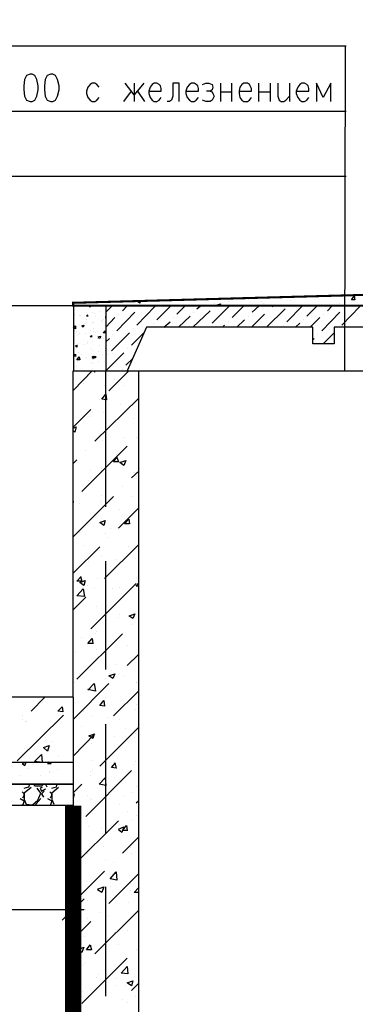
# Model space of a CAD drawing. Extents: x -119078 to 1619993, y 264752 to 340742.
# Tile 63 of 220: x 434301 to 437390, y 316623 to 325684. Entities that reach past the tile are written whole.
import ezdxf

# ---------------------------------------------------------------- set-up
doc = ezdxf.new("R2010")
doc.units = 0
doc.header["$MEASUREMENT"] = 0
doc.layers.add('PDF _Геометрия', color=250, linetype='Continuous')
doc.layers.add('Ярлык', color=1, linetype='Continuous')
doc.styles.add('ISO', font='times.ttf')

msp = doc.modelspace()

# ---------------------------------------------------------------- linework, layer by layer
at = {"layer": 'PDF _Геометрия', "color": 251, "lineweight": -3, "true_color": 0x535353}
msp.add_line((434792.909, 319449.309), (434792.909, 322452.937), dxfattribs=at)
at = {"layer": 'PDF _Геометрия', "color": 7, "lineweight": -3}
msp.add_line((434792.909, 319449.309), (432595.752, 319449.309), dxfattribs=at)
for points in [[(428928.531, 325443.866), (437304.4, 325443.866)], [(437298.049, 325443.866), (437291.699, 322452.937)], [(435031.04, 325062.856), (435011.99, 325088.256), (434992.939, 325100.957), (434967.539, 325100.957), (434948.488, 325088.256), (434929.438, 325062.856), (434916.737, 325024.755), (434916.737, 325005.704), (434929.438, 324967.603), (434948.488, 324942.202), (434967.539, 324929.502), (434992.939, 324929.502), (435011.99, 324942.202), (435031.04, 324967.603)], [(435443.801, 325100.957), (435354.899, 324993.004), (435272.347, 325100.957)], [(435354.899, 325100.957), (435354.899, 324929.502)], [(435488.252, 325024.755), (435602.555, 325024.755), (435602.555, 325050.155), (435596.205, 325075.556), (435583.505, 325088.256), (435564.454, 325100.957), (435539.054, 325100.957), (435520.003, 325088.256), (435500.953, 325062.856), (435488.252, 325024.755), (435488.252, 325005.704), (435500.953, 324967.603), (435520.003, 324942.202), (435539.054, 324929.502), (435564.454, 324929.502), (435583.505, 324942.202), (435602.555, 324967.603)], [(435767.66, 324929.502), (435767.66, 325100.957), (435710.508, 325100.957), (435710.508, 324980.303), (435697.808, 324942.202), (435678.757, 324929.502), (435659.707, 324929.502)], [(435831.161, 325024.755), (435945.464, 325024.755), (435945.464, 325050.155), (435939.114, 325075.556), (435926.414, 325088.256), (435907.363, 325100.957), (435881.963, 325100.957), (435862.912, 325088.256), (435843.862, 325062.856), (435831.161, 325024.755), (435831.161, 325005.704), (435843.862, 324967.603), (435862.912, 324942.202), (435881.963, 324929.502), (435907.363, 324929.502), (435926.414, 324942.202), (435945.464, 324967.603)], [(435983.565, 325088.256), (436015.316, 325100.957), (436040.717, 325100.957), (436072.467, 325088.256), (436078.818, 325062.856), (436072.467, 325037.455), (436053.417, 325024.755), (436021.666, 325024.755)], [(436148.669, 325100.957), (436148.669, 324929.502)], [(436250.272, 325100.957), (436250.272, 324929.502)], [(436320.124, 325024.755), (436434.427, 325024.755), (436434.427, 325050.155), (436421.727, 325075.556), (436415.376, 325088.256), (436396.326, 325100.957), (436364.575, 325100.957), (436345.525, 325088.256), (436326.474, 325062.856), (436320.124, 325024.755), (436320.124, 325005.704), (436326.474, 324967.603), (436345.525, 324942.202), (436364.575, 324929.502), (436396.326, 324929.502), (436415.376, 324942.202), (436434.427, 324967.603)], [(436497.929, 325100.957), (436497.929, 324929.502)], [(436605.881, 325100.957), (436605.881, 324929.502)], [(436675.733, 325100.957), (436675.733, 324980.303), (436688.434, 324942.202), (436707.484, 324929.502), (436732.885, 324929.502), (436751.935, 324942.202), (436783.686, 324980.303)], [(436783.686, 325100.957), (436783.686, 324929.502)], [(436847.188, 325024.755), (436961.491, 325024.755), (436961.491, 325050.155), (436955.14, 325075.556), (436942.44, 325088.256), (436923.39, 325100.957), (436897.989, 325100.957), (436878.939, 325088.256), (436859.888, 325062.856), (436847.188, 325024.755), (436847.188, 325005.704), (436859.888, 324967.603), (436878.939, 324942.202), (436897.989, 324929.502), (436923.39, 324929.502), (436942.44, 324942.202), (436961.491, 324967.603)], [(437164.696, 324929.502), (437164.696, 325100.957), (437094.844, 324967.603), (437031.342, 325100.957), (437031.342, 324929.502)], [(435259.646, 324929.502), (435329.498, 325024.755)], [(435386.65, 325024.755), (435450.151, 324929.502)], [(436053.417, 325024.755), (436072.467, 325018.404), (436078.818, 325005.704), (436091.518, 324980.303), (436078.818, 324954.903), (436072.467, 324942.202), (436053.417, 324929.502), (436015.316, 324929.502), (435983.565, 324942.202)], [(436148.669, 325018.404), (436250.272, 325018.404)], [(436497.929, 325018.404), (436605.881, 325018.404)], [(428928.531, 324840.6), (437304.4, 324840.6)], [(428928.531, 324243.684), (437304.4, 324243.684)], [(434792.909, 323049.853), (432595.752, 323049.853)], [(434796.084, 323049.853), (433741.957, 323049.853)], [(435393, 323049.853), (434796.084, 323049.853), (434796.084, 322452.937), (435393, 322452.937), (435393, 314051.668), (446791.547, 314051.668), (446791.547, 322452.937), (447394.813, 322452.937), (447394.813, 313448.402)], [(447096.355, 323049.853), (435094.542, 323049.853), (435094.542, 322452.937), (435291.397, 322452.937)], [(439647.611, 322852.998), (437196.447, 322852.998), (437196.447, 322700.594), (436999.592, 322700.594), (436999.592, 322852.998), (435469.202, 322852.998), (435291.397, 322452.937), (446893.15, 322452.937)], [(434792.909, 318452.333), (431694.028, 318452.333), (431694.028, 318649.188), (434792.909, 318649.188), (431795.631, 318649.188), (431795.631, 318852.393), (434792.909, 318852.393), (434792.909, 313448.402)]]:
    msp.add_lwpolyline(points, dxfattribs=at)
for points in [[(434396.024, 325183.509), (434364.273, 325170.808), (434345.222, 325132.707), (434338.872, 325075.556), (434338.872, 325037.455), (434345.222, 324980.303), (434364.273, 324942.202), (434396.024, 324929.502), (434415.074, 324929.502), (434440.475, 324942.202), (434459.525, 324980.303), (434472.226, 325037.455), (434472.226, 325075.556), (434459.525, 325132.707), (434440.475, 325170.808), (434415.074, 325183.509)], [(434586.529, 325183.509), (434554.778, 325170.808), (434535.727, 325132.707), (434529.377, 325075.556), (434529.377, 325037.455), (434535.727, 324980.303), (434554.778, 324942.202), (434586.529, 324929.502), (434605.579, 324929.502), (434630.98, 324942.202), (434650.03, 324980.303), (434662.731, 325037.455), (434662.731, 325075.556), (434650.03, 325132.707), (434630.98, 325170.808), (434605.579, 325183.509)]]:
    msp.add_lwpolyline(points, close=True, dxfattribs=at)
at = {"layer": 'PDF _Геометрия', "color": 7, "lineweight": -3, "const_width": 19.05}
msp.add_lwpolyline([(434792.909, 323053.028), (434792.909, 323078.429), (441095.448, 323249.883), (447391.638, 323078.429), (447391.638, 323053.028)], close=True, dxfattribs=at)
at = {"layer": 'PDF _Геометрия', "color": 8, "lineweight": -3, "true_color": 0x767676}
for points in [[(435412.05, 323100.654), (435405.7, 323075.254), (435380.299, 323094.304), (435386.65, 323094.304)], [(435507.303, 323094.304), (435507.303, 323094.304)], [(436218.521, 323087.954), (436218.521, 323087.954)], [(436409.026, 323113.355), (436409.026, 323113.355)], [(436529.679, 323087.954), (436529.679, 323087.954)], [(436796.386, 323100.654), (436796.386, 323100.654)], [(436993.241, 323138.755), (436993.241, 323138.755)], [(436993.241, 323138.755), (437024.992, 323138.755)], [(437018.642, 323138.755), (437018.642, 323138.755)], [(437063.093, 323138.755), (437063.093, 323138.755)], [(437069.443, 323145.105), (437101.194, 323138.755), (437101.194, 323145.105)], [(434853.236, 323049.853), (434853.236, 323049.853)], [(434929.438, 323049.853), (434929.438, 323049.853)], [(434954.838, 323049.853), (434948.488, 323037.153), (434935.788, 323049.853), (434948.488, 323049.853)], [(435037.391, 322999.052), (435037.391, 322999.052)], [(435094.542, 322992.701), (435151.693, 323049.853)], [(435240.596, 323056.203), (435240.596, 323056.203)], [(435246.946, 323005.402), (435291.397, 323049.853)], [(435380.299, 322872.048), (435545.404, 323043.503)], [(435399.35, 323024.452), (435399.35, 323024.452)], [(435564.454, 322922.85), (435691.458, 323049.853)], [(435748.609, 322973.651), (435824.811, 323049.853)], [(435894.663, 322852.998), (436053.417, 323005.402)], [(435932.764, 323024.452), (435964.515, 323049.853)], [(436072.467, 322891.099), (436231.222, 323049.853)], [(436085.168, 323043.503), (436085.168, 323043.503)], [(436091.518, 323068.903), (436091.518, 323068.903)], [(436116.919, 323049.853), (436110.568, 323056.203), (436148.669, 323068.903), (436142.319, 323049.853)], [(436256.622, 322941.9), (436364.575, 323049.853)], [(436440.777, 322992.701), (436504.279, 323049.853)], [(436542.38, 323068.903), (436542.38, 323068.903)], [(436574.131, 322852.998), (436745.585, 323024.452)], [(436593.181, 323005.402), (436593.181, 323005.402)], [(436624.932, 323043.503), (436637.632, 323049.853)], [(436758.285, 322903.799), (436904.339, 323049.853)], [(436942.44, 322954.6), (437037.693, 323049.853)], [(437132.945, 323005.402), (437177.396, 323049.853)], [(437247.248, 323075.254), (437247.248, 323075.254)], [(437266.299, 322872.048), (437431.403, 323043.503)], [(437278.999, 323024.452), (437278.999, 323024.452)], [(437367.901, 323056.203), (437367.901, 323056.203)], [(434808.785, 322967.301), (434808.785, 322967.301)], [(434853.236, 322960.951), (434853.236, 322960.951)], [(434859.586, 322960.951), (434859.586, 322960.951)], [(434923.088, 322967.301), (434929.438, 322954.6), (434916.737, 322954.6), (434929.438, 322967.301)], [(434916.737, 322922.85), (434916.737, 322922.85)], [(434973.889, 322986.351), (434973.889, 322986.351)], [(434986.589, 322980.001), (434986.589, 322980.001)], [(434999.29, 322954.6), (434999.29, 322954.6)], [(435050.091, 322916.499), (435050.091, 322916.499)], [(435062.791, 322910.149), (435062.791, 322910.149)], [(435069.141, 322922.85), (435069.141, 322922.85)], [(435088.192, 322948.25), (435094.542, 322948.25)], [(435088.192, 322941.9), (435094.542, 322941.9)], [(435094.542, 322852.998), (435177.094, 322941.9)], [(435196.145, 322821.247), (435361.249, 322992.701)], [(435208.845, 322973.651), (435208.845, 322973.651)], [(435716.858, 322941.9), (435716.858, 322941.9)], [(435761.309, 322852.998), (435869.262, 322954.6)], [(435901.013, 322992.701), (435901.013, 322992.701)], [(436301.073, 322852.998), (436370.925, 322922.85)], [(436409.026, 322954.6), (436409.026, 322954.6)], [(436434.427, 322852.998), (436555.08, 322973.651)], [(436910.689, 322922.85), (436910.689, 322922.85)], [(436974.191, 322852.998), (437063.093, 322941.9)], [(437082.144, 322821.247), (437247.248, 322992.701)], [(437094.844, 322973.651), (437094.844, 322973.651)], [(434808.785, 322827.597), (434808.785, 322827.597)], [(434846.886, 322878.398), (434846.886, 322878.398)], [(434904.037, 322884.749), (434904.037, 322884.749)], [(434916.737, 322897.449), (434916.737, 322897.449)], [(434948.488, 322827.597), (434948.488, 322827.597)], [(434967.539, 322897.449), (434967.539, 322897.449)], [(434980.239, 322897.449), (434980.239, 322897.449)], [(434980.239, 322840.297), (434980.239, 322840.297)], [(435081.842, 322821.247), (435081.842, 322821.247)], [(435348.549, 322840.297), (435348.549, 322840.297)], [(435494.602, 322852.998), (435494.602, 322852.998)], [(435532.703, 322891.099), (435532.703, 322891.099)], [(435627.956, 322852.998), (435685.107, 322903.799)], [(436034.366, 322852.998), (436034.366, 322852.998)], [(436167.72, 322852.998), (436186.77, 322872.048)], [(436218.521, 322903.799), (436218.521, 322903.799)], [(436726.535, 322872.048), (436726.535, 322872.048)], [(436840.838, 322852.998), (436878.939, 322891.099)], [(437380.602, 322852.998), (437380.602, 322852.998)], [(434827.835, 322814.897), (434827.835, 322814.897)], [(434840.535, 322789.496), (434840.535, 322789.496)], [(434846.886, 322795.846), (434846.886, 322795.846)], [(434904.037, 322795.846), (434904.037, 322795.846)], [(434929.438, 322725.994), (434929.438, 322725.994)], [(434967.539, 322764.095), (434948.488, 322764.095), (434961.189, 322776.796), (434961.189, 322764.095)], [(434973.889, 322725.994), (434973.889, 322725.994)], [(434980.239, 322814.897), (434980.239, 322814.897)], [(434999.29, 322808.547), (434999.29, 322808.547)], [(435024.69, 322764.095), (435043.741, 322770.446), (435037.391, 322751.395), (435024.69, 322757.745)], [(435075.492, 322751.395), (435075.492, 322751.395)], [(435094.542, 322719.644), (435126.293, 322751.395)], [(435094.542, 322732.345), (435094.542, 322732.345)], [(435145.343, 322637.092), (435310.448, 322802.196)], [(435158.044, 322789.496), (435158.044, 322789.496)], [(435329.498, 322687.893), (435450.151, 322808.547)], [(436999.592, 322738.695), (437012.292, 322751.395)], [(437044.043, 322789.496), (437044.043, 322789.496)], [(437094.844, 322700.594), (437196.447, 322802.196)], [(434827.835, 322687.893), (434827.835, 322668.843), (434815.135, 322681.543), (434834.185, 322687.893)], [(434815.135, 322668.843), (434815.135, 322668.843)], [(434834.185, 322694.244), (434834.185, 322694.244)], [(434840.535, 322706.944), (434840.535, 322706.944)], [(434897.687, 322694.244), (434897.687, 322694.244)], [(434929.438, 322706.944), (434929.438, 322706.944)], [(434948.488, 322662.493), (434948.488, 322662.493)], [(434973.889, 322643.442), (434973.889, 322643.442)], [(435031.04, 322687.893), (435031.04, 322687.893)], [(435088.192, 322656.143), (435088.192, 322656.143)], [(435088.192, 322637.092), (435088.192, 322637.092)], [(435297.747, 322656.143), (435297.747, 322656.143)], [(434821.485, 322586.291), (434802.434, 322586.291), (434815.135, 322605.341), (434815.135, 322586.291)], [(434840.535, 322624.392), (434840.535, 322624.392)], [(434846.886, 322567.24), (434846.886, 322567.24)], [(434865.936, 322605.341), (434865.936, 322605.341)], [(434916.737, 322573.59), (434916.737, 322573.59)], [(434967.539, 322579.941), (434980.239, 322586.291), (434980.239, 322567.24), (434967.539, 322573.59)], [(434967.539, 322560.89), (434967.539, 322560.89)], [(434980.239, 322560.89), (434980.239, 322560.89)], [(435024.69, 322630.742), (435024.69, 322630.742)], [(435062.791, 322598.991), (435062.791, 322598.991)], [(435094.542, 322452.937), (435259.646, 322618.042)], [(435107.242, 322605.341), (435107.242, 322605.341)], [(435278.697, 322503.739), (435342.198, 322567.24)], [(434796.084, 322510.089), (434796.084, 322510.089)], [(434827.835, 322491.038), (434827.835, 322491.038)], [(434834.185, 322541.84), (434834.185, 322541.84)], [(434961.189, 322529.139), (434961.189, 322529.139)], [(434967.539, 322471.988), (434967.539, 322471.988)], [(434980.239, 322516.439), (434980.239, 322516.439)], [(435024.69, 322535.489), (435024.69, 322535.489)], [(435246.946, 322465.638), (435246.946, 322465.638)], [(434796.084, 322275.133), (434967.539, 322452.937)], [(434834.185, 322452.937), (434834.185, 322452.937)], [(434935.788, 322408.486), (434935.788, 322408.486)], [(434980.239, 322452.937), (434992.939, 322440.237), (434992.939, 322452.937)], [(435088.192, 322421.187), (435088.192, 322421.187)], [(435119.943, 322268.783), (435304.097, 322452.937)], [(435177.094, 322376.735), (435177.094, 322376.735)], [(434846.886, 322332.284), (434846.886, 322332.284)], [(434891.337, 322338.634), (434891.337, 322338.634)], [(435081.842, 322319.584), (435081.842, 322319.584)], [(435253.296, 322313.234), (435253.296, 322313.234)], [(434992.939, 321805.22), (435393, 322198.931)], [(435037.391, 322186.23), (435037.391, 322186.23)], [(434796.084, 321938.574), (434954.838, 322097.328)], [(435227.895, 322141.779), (435227.895, 322141.779)], [(434942.138, 322033.826), (434942.138, 322033.826)], [(434973.889, 322071.927), (434973.889, 322071.927)], [(435075.492, 322065.577), (435075.492, 322065.577)], [(435348.549, 322014.776), (435348.549, 322014.776)], [(434796.084, 321925.874), (434821.485, 321938.574), (434808.785, 321887.773), (434796.084, 321900.473)], [(435259.646, 321836.971), (435259.646, 321836.971)], [(435373.949, 321843.321), (435373.949, 321843.321)], [(434872.286, 321341.658), (435291.397, 321760.769)], [(435062.791, 321811.571), (435062.791, 321811.571)], [(434910.387, 321722.668), (434910.387, 321722.668)], [(435196.145, 321684.567), (435196.145, 321684.567)], [(434796.084, 321602.015), (434827.835, 321633.766)], [(435056.441, 321557.564), (435056.441, 321557.564)], [(435196.145, 321627.416), (435196.145, 321627.416)], [(435246.946, 321563.914), (435246.946, 321563.914)], [(434948.488, 321538.513), (434948.488, 321538.513)], [(435056.441, 321538.513), (435056.441, 321538.513)], [(435329.498, 321468.662), (435393, 321525.813)], [(435361.249, 321519.463), (435361.249, 321519.463)], [(435380.299, 321519.463), (435380.299, 321519.463)], [(434935.788, 321443.261), (434935.788, 321443.261)], [(435246.946, 321386.109), (435246.946, 321386.109)], [(434796.084, 320928.898), (435164.394, 321297.207)], [(435050.091, 321303.557), (435050.091, 321303.557)], [(435335.848, 321297.207), (435335.848, 321297.207)], [(434796.084, 321240.056), (434796.084, 321252.756)], [(434796.084, 321240.056), (434796.084, 321240.056)], [(434853.236, 321233.705), (434853.236, 321233.705)], [(435043.741, 321240.056), (435043.741, 321240.056)], [(435050.091, 321259.106), (435050.091, 321259.106)], [(435208.845, 321005.099), (435393, 321189.254)], [(435221.545, 321176.554), (435221.545, 321176.554)], [(435037.391, 321049.551), (435037.391, 321049.551)], [(434846.886, 320960.648), (434846.886, 320960.648)], [(435119.943, 320922.547), (435119.943, 320922.547)], [(435132.643, 320998.749), (435132.643, 320998.749)], [(434796.084, 320592.339), (435037.391, 320833.645)], [(434897.687, 320846.345), (434897.687, 320846.345)], [(435081.842, 320541.537), (435393, 320852.696)], [(435304.097, 320833.645), (435304.097, 320833.645)], [(435031.04, 320795.544), (435031.04, 320795.544)], [(435056.441, 320744.743), (435056.441, 320744.743)], [(434935.788, 320700.292), (434935.788, 320700.292)], [(435196.145, 320719.342), (435196.145, 320719.342)], [(434859.586, 320560.588), (434872.286, 320516.137), (434827.835, 320516.137), (434865.936, 320560.588)], [(435373.949, 320554.238), (435373.949, 320554.238)], [(434929.438, 320478.036), (434929.438, 320478.036)], [(434954.838, 320077.975), (435373.949, 320497.086)], [(435018.34, 320541.537), (435018.34, 320541.537)], [(435393, 320471.686), (435373.949, 320471.686), (435393, 320497.086)], [(434796.084, 320255.78), (434910.387, 320370.083)], [(434992.939, 320458.985), (434992.939, 320458.985)], [(435151.693, 320446.285), (435151.693, 320446.285)], [(435215.195, 320458.985), (435215.195, 320458.985)], [(435011.99, 320287.531), (435011.99, 320287.531)], [(435221.545, 320211.329), (435221.545, 320211.329)], [(435310.448, 320198.628), (435361.249, 320217.679), (435342.198, 320173.228), (435304.097, 320198.628)], [(435011.99, 320160.527), (435011.99, 320160.527)], [(435208.845, 320185.928), (435208.845, 320185.928)], [(435329.498, 320122.426), (435329.498, 320122.426)], [(434827.835, 319614.413), (435246.946, 320033.524)], [(434999.29, 320033.524), (434999.29, 320033.524)], [(435005.64, 320052.575), (435005.64, 320052.575)], [(434872.286, 319995.423), (434872.286, 319995.423)], [(434980.239, 319944.622), (434929.438, 319944.622), (434967.539, 319989.073), (434973.889, 319944.622)], [(435164.394, 319950.972), (435164.394, 319950.972)], [(435291.397, 319925.571), (435291.397, 319925.571)], [(434815.135, 319862.07), (434815.135, 319862.07)], [(435005.64, 319887.47), (435005.64, 319887.47)], [(435291.397, 319741.416), (435393, 319843.019)], [(435386.65, 319836.669), (435386.65, 319836.669)], [(434992.939, 319779.517), (434992.939, 319779.517)], [(435189.794, 319754.117), (435189.794, 319754.117)], [(434853.236, 319665.214), (434853.236, 319665.214)], [(435208.845, 319658.864), (435208.845, 319658.864)], [(435259.646, 319652.514), (435259.646, 319652.514)], [(434796.084, 319246.104), (435119.943, 319576.312)], [(434802.434, 319582.662), (434802.434, 319582.662)], [(434929.438, 319512.81), (434986.589, 319576.312), (434999.29, 319506.46), (434929.438, 319519.161)], [(435094.542, 319620.763), (435094.542, 319620.763)], [(435373.949, 319589.012), (435373.949, 319589.012)], [(435380.299, 319589.012), (435380.299, 319589.012)], [(434929.438, 319512.81), (434929.438, 319512.81)], [(434980.239, 319531.861), (434980.239, 319531.861)], [(435164.394, 319277.854), (435393, 319506.46)], [(434405.549, 319322.306), (434532.552, 319449.309)], [(435373.949, 319385.807), (435373.949, 319385.807)], [(434278.546, 318865.094), (434704.007, 319284.205)], [(434891.337, 319322.306), (434891.337, 319322.306)], [(435367.599, 319335.006), (435367.599, 319335.006)], [(434322.997, 319277.854), (434322.997, 319277.854)], [(434322.997, 319239.753), (434322.997, 319239.753)], [(434354.748, 319227.053), (434354.748, 319227.053)], [(434361.098, 319227.053), (434361.098, 319227.053)], [(434973.889, 319277.854), (434973.889, 319277.854)], [(435081.842, 319195.302), (435081.842, 319195.302)], [(435113.592, 319258.804), (435113.592, 319258.804)], [(435221.545, 319246.104), (435221.545, 319246.104)], [(434986.589, 319112.75), (434973.889, 319068.299), (434935.788, 319093.7), (434992.939, 319112.75), (434796.084, 318909.545)], [(434865.936, 319176.252), (434865.936, 319176.252)], [(435037.391, 318814.292), (435393, 319169.902)], [(435272.347, 319157.201), (435272.347, 319157.201)], [(435367.599, 319112.75), (435367.599, 319112.75)], [(434538.903, 319080.999), (434538.903, 319080.999)], [(434545.253, 319061.949), (434545.253, 319061.949)], [(434602.404, 319042.898), (434602.404, 319042.898)], [(434961.189, 319023.848), (434961.189, 319023.848)], [(435170.744, 319087.349), (435170.744, 319087.349)], [(435361.249, 319080.999), (435361.249, 319080.999)], [(434342.047, 318973.046), (434342.047, 318973.046)], [(434488.101, 318852.393), (434437.3, 318858.743), (434500.802, 318922.245), (434507.152, 318852.393)], [(434430.95, 318833.343), (434430.95, 318833.343)], [(434570.653, 318852.393), (434557.953, 318839.693), (434589.704, 318839.693), (434583.354, 318852.393)], [(434557.953, 318846.043), (434557.953, 318846.043)], [(434659.556, 318903.195), (434659.556, 318903.195)], [(434961.189, 318871.444), (434961.189, 318871.444)], [(435177.094, 318846.043), (435189.794, 318795.242), (435145.343, 318801.592), (435183.444, 318846.043)], [(435367.599, 318858.743), (435367.599, 318858.743)], [(434380.148, 318788.892), (434380.148, 318788.892)], [(434570.653, 318763.491), (434570.653, 318763.491)], [(434570.653, 318757.141), (434570.653, 318757.141)], [(434646.855, 318782.541), (434646.855, 318782.541)], [(434910.387, 318350.73), (435329.498, 318776.191)], [(434954.838, 318769.841), (434954.838, 318769.841)], [(434973.889, 318782.541), (434973.889, 318782.541)], [(435164.394, 318807.942), (435164.394, 318807.942)], [(435189.794, 318788.892), (435189.794, 318788.892)], [(435348.549, 318826.993), (435348.549, 318826.993)], [(435393, 318788.892), (435393, 318788.892)], [(435393, 318782.541), (435393, 318782.541)], [(434310.297, 318725.39), (434310.297, 318725.39)], [(434342.047, 318611.087), (434386.499, 318623.787), (434392.849, 318649.188)], [(434519.852, 318649.188), (434500.802, 318630.137), (434443.65, 318630.137), (434424.6, 318649.188)], [(434488.101, 318725.39), (434488.101, 318725.39)], [(434538.903, 318649.188), (434551.603, 318623.787)], [(434596.054, 318611.087), (434640.505, 318623.787), (434646.855, 318649.188)], [(434615.105, 318674.589), (434615.105, 318674.589)], [(434796.084, 318572.986), (434872.286, 318649.188)], [(434954.838, 318731.74), (434954.838, 318731.74)], [(434329.347, 318522.185), (434342.047, 318547.585), (434342.047, 318560.286), (434322.997, 318579.336)], [(434405.549, 318617.437), (434342.047, 318566.636), (434342.047, 318509.484), (434361.098, 318465.033), (434418.249, 318458.683), (434469.051, 318503.134), (434494.451, 318566.636), (434462.701, 318611.087)], [(434507.152, 318617.437), (434488.101, 318611.087), (434500.802, 318585.686), (434538.903, 318604.737)], [(434526.202, 318585.686), (434500.802, 318560.286), (434519.852, 318528.535)], [(434583.354, 318522.185), (434596.054, 318547.585), (434596.054, 318560.286), (434577.004, 318579.336)], [(434659.556, 318617.437), (434596.054, 318566.636), (434596.054, 318509.484), (434615.105, 318465.033)], [(434796.084, 318553.935), (434802.434, 318560.286), (434796.084, 318528.535)], [(435342.198, 318572.986), (435342.198, 318572.986)], [(435373.949, 318623.787), (435373.949, 318623.787)], [(434303.946, 318515.834), (434342.047, 318496.784), (434329.347, 318458.683), (434310.297, 318452.333)], [(434456.35, 318452.333), (434450, 318465.033), (434494.451, 318515.834)], [(434557.953, 318515.834), (434596.054, 318496.784), (434583.354, 318458.683)], [(434808.785, 318484.084), (434808.785, 318484.084)], [(434929.438, 318547.585), (434929.438, 318547.585)], [(434942.138, 318515.834), (434942.138, 318515.834)], [(434961.189, 318509.484), (434961.189, 318509.484)], [(435253.296, 318547.585), (435253.296, 318547.585)], [(435373.949, 318477.733), (435393, 318496.784)], [(434342.047, 318452.333), (434342.047, 318452.333)], [(434596.054, 318452.333), (434596.054, 318452.333)], [(434973.889, 318382.481), (434973.889, 318382.481)], [(435215.195, 318465.033), (435215.195, 318465.033)], [(435291.397, 318395.181), (435291.397, 318395.181)], [(434796.084, 317899.868), (435208.845, 318312.629)], [(435329.498, 318318.979), (435329.498, 318318.979)], [(435380.299, 318363.43), (435380.299, 318363.43)], [(434827.835, 318268.178), (434827.835, 318268.178)], [(434935.788, 318261.828), (434935.788, 318261.828)], [(435050.091, 318249.127), (435050.091, 318249.127)], [(435208.845, 318236.427), (435259.646, 318255.478), (435240.596, 318204.676), (435208.845, 318230.077)], [(435215.195, 318280.878), (435215.195, 318280.878)], [(435297.747, 318223.727), (435246.946, 318223.727), (435285.047, 318268.178), (435291.397, 318223.727)], [(435246.946, 318014.171), (435393, 318160.225)], [(435069.141, 318077.673), (435069.141, 318077.673)], [(435323.148, 318064.973), (435323.148, 318064.973)], [(434853.236, 317944.319), (434853.236, 317944.319)], [(434929.438, 318007.821), (434929.438, 318007.821)], [(435164.394, 317931.619), (435164.394, 317931.619)], [(435329.498, 318007.821), (435329.498, 318007.821)], [(434796.084, 317563.31), (435081.842, 317849.067)], [(434916.737, 317753.815), (434916.737, 317753.815)], [(435119.943, 317550.609), (435393, 317823.666)], [(435183.444, 317823.666), (435183.444, 317823.666)], [(435310.448, 317810.966), (435310.448, 317810.966)], [(434916.737, 317690.313), (434916.737, 317690.313)], [(435018.34, 317683.963), (435075.492, 317703.013), (435056.441, 317652.212), (435018.34, 317677.613)], [(435132.643, 317709.363), (435132.643, 317709.363)], [(435323.148, 317734.764), (435323.148, 317734.764)], [(435323.148, 317671.262), (435323.148, 317671.262)], [(435393, 317652.212), (435354.899, 317652.212), (435393, 317696.663), (435393, 317683.963)], [(435367.599, 317658.562), (435367.599, 317658.562)], [(434923.088, 317582.36), (434923.088, 317582.36)], [(435081.842, 317588.71), (435081.842, 317588.71)], [(434910.387, 317499.808), (434910.387, 317499.808)], [(434992.939, 317087.047), (435393, 317487.108)], [(435304.097, 317556.959), (435304.097, 317556.959)], [(434796.084, 317226.751), (434954.838, 317385.505)], [(434929.438, 317410.906), (434929.438, 317410.906)], [(435037.391, 317468.057), (435037.391, 317468.057)], [(435119.943, 317436.306), (435119.943, 317436.306)], [(435215.195, 317315.653), (435215.195, 317315.653)], [(435291.397, 317302.953), (435291.397, 317302.953)], [(434897.687, 317245.801), (434897.687, 317245.801)], [(435170.744, 317283.902), (435170.744, 317283.902)], [(434923.088, 317131.498), (434923.088, 317131.498)], [(435208.845, 317169.599), (435208.845, 317169.599)], [(435373.949, 317131.498), (435373.949, 317131.498)], [(434872.286, 316629.835), (435291.397, 317048.946)], [(435285.047, 317048.946), (435285.047, 317048.946)], [(434891.337, 316991.795), (434891.337, 316991.795)], [(434910.387, 317004.495), (434910.387, 317004.495)], [(434796.084, 316890.192), (434827.835, 316921.943)], [(435011.99, 316871.141), (435011.99, 316871.141)], [(435024.69, 316896.542), (435024.69, 316896.542)], [(435183.444, 316858.441), (435183.444, 316858.441)], [(435183.444, 316794.939), (435183.444, 316794.939)], [(435278.697, 316794.939), (435278.697, 316794.939)], [(435329.498, 316750.488), (435393, 316813.99)], [(434878.636, 316737.788), (434878.636, 316737.788)], [(435246.946, 316667.936), (435246.946, 316667.936)], [(435367.599, 316693.337), (435367.599, 316693.337)], [(435291.397, 316636.185), (435291.397, 316636.185)]]:
    msp.add_lwpolyline(points, dxfattribs=at)
for points in [[(437380.602, 323138.755), (437386.952, 323107.004), (437355.201, 323107.004)], [(434815.135, 322840.297), (434796.084, 322846.648), (434815.135, 322865.698)], [(434891.337, 322872.048), (434884.987, 322852.998), (434872.286, 322865.698)], [(435088.192, 322802.196), (435069.141, 322802.196), (435088.192, 322821.247)], [(434853.236, 322554.54), (434827.835, 322554.54), (434846.886, 322579.941)], [(434999.29, 322586.291), (434999.29, 322573.59), (434986.589, 322573.59)], [(435094.542, 322237.032), (435100.892, 322186.23), (435056.441, 322192.581)], [(435196.145, 321659.167), (435208.845, 321614.715), (435164.394, 321614.715)], [(435278.697, 321627.416), (435259.646, 321582.965), (435221.545, 321608.365)], [(435088.192, 321074.951), (435075.492, 321030.5), (435037.391, 321055.901)], [(435304.097, 321087.652), (435310.448, 321043.2), (435265.996, 321043.2)], [(434904.037, 320522.487), (434891.337, 320478.036), (434853.236, 320503.436)], [(434897.687, 320376.433), (434827.835, 320382.783), (434884.987, 320446.285)], [(435177.094, 319665.214), (435158.044, 319620.763), (435119.943, 319646.164)], [(435075.492, 319417.558), (435081.842, 319366.757), (435037.391, 319373.107)], [(434691.306, 319360.407), (434697.657, 319315.955), (434653.205, 319322.306)], [(434570.653, 319004.797), (434557.953, 318953.996), (434519.852, 318985.747)], [(434361.098, 318852.393), (434322.997, 318839.693), (434348.398, 318820.642)], [(435094.542, 318636.488), (435031.04, 318649.188), (435088.192, 318706.339)], [(435196.145, 317766.515), (435132.643, 317779.215), (435189.794, 317842.717)], [(434846.886, 317747.464), (434853.236, 317696.663), (434808.785, 317703.013)], [(434891.337, 317150.549), (434872.286, 317099.747), (434834.185, 317125.148)], [(434948.488, 317169.599), (434961.189, 317125.148), (434916.737, 317125.148)], [(435297.747, 316902.892), (435234.246, 316909.242), (435291.397, 316972.744)], [(435342.198, 316839.391), (435329.498, 316794.939), (435291.397, 316820.34)]]:
    msp.add_lwpolyline(points, close=True, dxfattribs=at)
at = {"layer": 'PDF _Геометрия', "color": 1, "lineweight": -3}
for points in [[(435094.542, 321201.955), (435094.542, 322452.937)], [(435094.542, 320954.298), (435094.542, 320954.298)], [(435094.542, 319703.315), (435094.542, 320700.292)], [(435094.542, 319449.309), (435094.542, 319449.309)], [(435094.542, 318198.326), (435094.542, 319201.652)], [(435094.542, 317950.67), (435094.542, 317950.67)], [(435094.542, 316699.687), (435094.542, 317703.013)]]:
    msp.add_lwpolyline(points, dxfattribs=at)
at = {"layer": 'PDF _Геометрия', "color": 251, "lineweight": -3, "true_color": 0x535353}
for points in [[(434792.909, 319449.309), (434792.909, 317398.205)], [(434691.306, 317398.205), (434894.512, 317595.06)], [(434894.512, 317493.458), (432494.149, 317493.458)]]:
    msp.add_lwpolyline(points, dxfattribs=at)
at = {"layer": 'PDF _Геометрия', "color": 7, "lineweight": -3}
msp.add_lwpolyline([(434392.849, 313498.972, 0, 0, 0), (434392.849, 313302.117, 152.404, 152.404, 0), (434392.849, 313502.148, 152.404, 152.404, 0), (434792.909, 313502.148, 152.404, 152.404, 0), (434792.909, 318452.333, 0, 0, 0)], format="xyseb", dxfattribs=at)

# ---------------------------------------------------------------- texts
at = {"layer": 'Ярлык', "color": 165, "lineweight": 50, "char_height": 253.56783, "attachment_point": 1, "style": 'ISO'}
for s, insert, width in [('\\pi5485.19957;{\\fISOCPEUR|b0|i1|c204|p34;\\H2.7606x;\\C167;\\c8277566;ООО  \\fISOCPEUR|b0|i1|c0|p34;"UNIVER  PRO STILE"\\fISOCPEUR|b1|i1|c204|p34;\\Q15;\\T1.25; \\fArial|b1|i0|c204|p34;\\H0.36224x;\\T1.15;   \\fArial|b0|i0|c204|p34;\\T1;          }', (-90957.556, 325671.286), 25625.47242), ('\\pi5485.19957;{\\fISOCPEUR|b0|i1|c204|p34;\\H2.7606x;\\C167;\\c8277566;ООО  \\fISOCPEUR|b0|i1|c0|p34;"UNIVER  PRO STILE"\\fISOCPEUR|b1|i1|c204|p34;\\Q15;\\T1.25; \\fArial|b1|i0|c204|p34;\\H0.36224x;\\T1.15;   \\fArial|b0|i0|c204|p34;\\T1;          }', (-41908.934, 325671.286), 25625.47242), ('{\\C167;\\c8277566;             \\P\\P\\pi6540.45083;\\fISOCPEUR|b0|i1|c204|p34;\\H0.98593x;Лицензия  \\fISOCPEUR|b0|i1|c0|p34;№ 072193 \\fISOCPEUR|b0|i1|c204|p34;от \\fISOCPEUR|b0|i1|c0|p34;3 \\fISOCPEUR|b0|i1|c204|p34;апреля \\fISOCPEUR|b0|i1|c0|p34;202\\fISOCPEUR|b0|i1|c204|p34;3г\\fISOCPEUR|b0|i1|c0|p34;. \\P\\pi2223.49782;\\fISOCPEUR|b0|i1|c204|p34;Министерство строительства и жилищно-коммунального хозяйства Республики Узбекистан}', (-89126.802, 324659.709), 19682.04146), ('{\\C167;\\c8277566;             \\P\\P\\pi6540.45083;\\fISOCPEUR|b0|i1|c204|p34;\\H0.98593x;Лицензия  \\fISOCPEUR|b0|i1|c0|p34;№ 072193 \\fISOCPEUR|b0|i1|c204|p34;от \\fISOCPEUR|b0|i1|c0|p34;3 \\fISOCPEUR|b0|i1|c204|p34;апреля \\fISOCPEUR|b0|i1|c0|p34;202\\fISOCPEUR|b0|i1|c204|p34;3г\\fISOCPEUR|b0|i1|c0|p34;. \\P\\pi2223.49782;\\fISOCPEUR|b0|i1|c204|p34;Министерство строительства и жилищно-коммунального хозяйства Республики Узбекистан}', (-40078.181, 324659.709), 19682.04146)]:
    msp.add_mtext(s, dxfattribs=dict(at, insert=insert, width=width))

doc.saveas('drawing.dxf')
